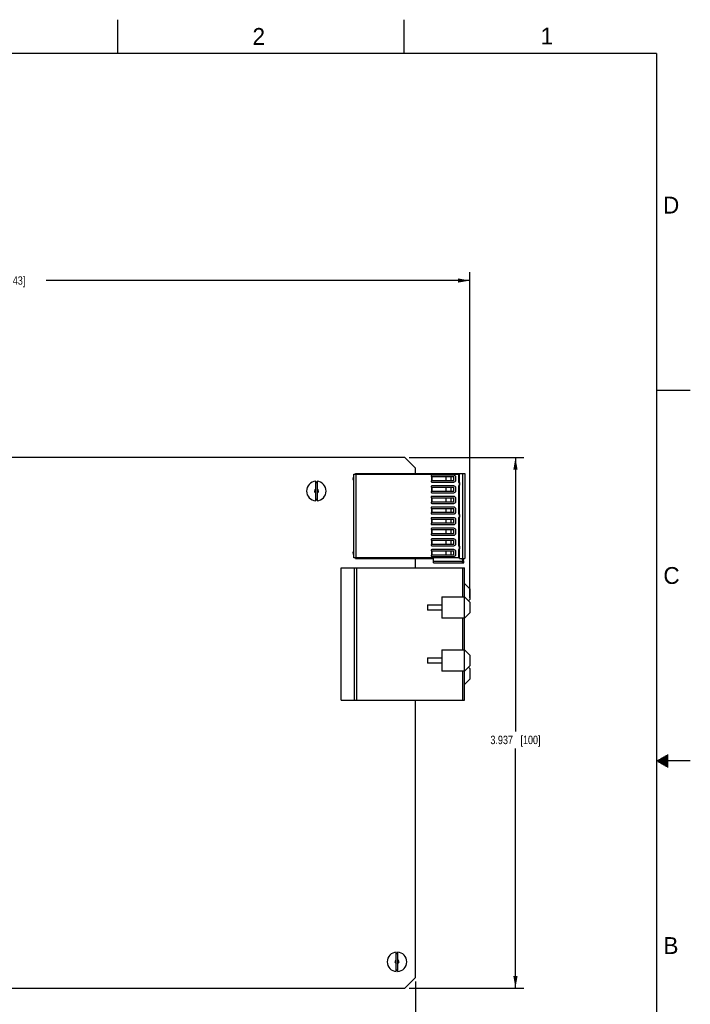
# Model space of a CAD drawing. Header units: inches. Extents: x 0 to 34, y 0 to 22.
# Tile 53 of 53: x 24 to 34, y 7.4 to 22. Entities that reach past the tile are written whole.
import ezdxf

# ---------------------------------------------------------------- set-up
doc = ezdxf.new("R2010")
doc.units = ezdxf.units.IN
doc.header["$LTSCALE"] = 1.87
doc.header["$MEASUREMENT"] = 0
doc.layers.get('0').update_dxf_attribs({"linetype": 'CONTINUOUS'})
doc.layers.add('DIMENSIONS', color=7, linetype='CONTINUOUS')
doc.styles.get("Standard").update_dxf_attribs({"font": 'txt', "width": 0.8})
doc.styles.add('TEXTSTYLE_2', font='txt')
doc.dimstyles.new('DIMSTYLE_2', dxfattribs={"dimtxt": 0.125, "dimasz": 0.18, "dimexe": 0.18, "dimexo": 0.0625, "dimgap": 0.09, "dimtad": 0, "dimtih": 1, "dimtoh": 1, "dimdec": 3, "dimlfac": 0.5, "dimzin": 4, "dimdsep": 46, "dimtxsty": 'STANDARD', "dimblk": '_FILLED', "dimblk1": '_FILLED', "dimblk2": '_FILLED', "dimcen": 0.09, "dimadec": 0, "dimazin": 0, "dimtp": 0.01, "dimtm": 0.01, "dimtfac": 1, "dimtdec": 3, "dimtofl": 0, "dimtmove": 0, "dimatfit": 3, "dimldrblk": '_FILLED', "dimfxl": 1, "dimtolj": 1, "dimtzin": 4, "dimarcsym": 0})

# ---------------------------------------------------------------- blocks, each defined once
blk = doc.blocks.new('_FILLED')
at = {"color": 0, "linetype": 'BYBLOCK'}
blk.add_solid([(0, 0), (-1, 0.174), (-1, -0.174)], dxfattribs=at)
blk = doc.blocks.new('*D26')
at = {"layer": 'DIMENSIONS', "color": 2, "linetype": 'CONTINUOUS'}
for p, q in [((29.923, 7.724), (29.923, 5.624)), ((17.123, 6.438), (17.123, 5.624)), ((17.123, 5.749), (22.748, 5.749)), ((29.923, 5.749), (24.298, 5.749))]:
    blk.add_line(p, q, dxfattribs=at)
at = {"layer": 'DIMENSIONS', "color": 2, "linetype": 'CONTINUOUS', "xscale": 0.18, "yscale": 0.18, "zscale": 0.18, "rotation": 180}
blk.add_blockref('_FILLED', (17.123, 5.749), dxfattribs=at)
at = {"layer": 'DIMENSIONS', "color": 2, "linetype": 'CONTINUOUS', "xscale": 0.18, "yscale": 0.18, "zscale": 0.18}
blk.add_blockref('_FILLED', (29.923, 5.749), dxfattribs=at)
at = {"layer": 'DIMENSIONS', "color": 2, "linetype": 'CONTINUOUS', "insert": (23.523, 5.812), "char_height": 0.125, "width": 1.425, "attachment_point": 2, "line_spacing_factor": 0.9}
blk.add_mtext('6.400{\\Ftxt.shx;\\W1.000000;\\H0.125000; }[162.56]', dxfattribs=at)
blk = doc.blocks.new('*D27')
at = {"layer": 'DIMENSIONS', "color": 2, "linetype": 'CONTINUOUS'}
for p, q in [((29.827, 15.502), (31.53, 15.502)), ((31.405, 15.502), (31.405, 11.436)), ((31.405, 7.628), (31.405, 11.186)), ((29.827, 7.628), (31.53, 7.628))]:
    blk.add_line(p, q, dxfattribs=at)
at = {"layer": 'DIMENSIONS', "color": 2, "linetype": 'CONTINUOUS', "xscale": 0.18, "yscale": 0.18, "zscale": 0.18}
for p, rotation in [((31.405, 15.502), 90), ((31.405, 7.628), 270)]:
    blk.add_blockref('_FILLED', p, dxfattribs=dict(at, rotation=rotation))
at = {"layer": 'DIMENSIONS', "color": 2, "linetype": 'CONTINUOUS', "insert": (31.405, 11.374), "char_height": 0.125, "width": 1.125, "attachment_point": 2, "line_spacing_factor": 0.9}
blk.add_mtext('3.937{\\Ftxt.shx;\\W1.000000;\\H0.125000; }[100]', dxfattribs=at)
blk = doc.blocks.new('*D32')
at = {"layer": 'DIMENSIONS', "color": 2, "linetype": 'CONTINUOUS'}
for p, q in [((16.602, 15.072), (16.602, 18.254)), ((16.602, 18.129), (22.891, 18.129)), ((30.73, 18.129), (24.441, 18.129)), ((30.73, 13.418), (30.73, 18.254))]:
    blk.add_line(p, q, dxfattribs=at)
at = {"layer": 'DIMENSIONS', "color": 2, "linetype": 'CONTINUOUS', "xscale": 0.18, "yscale": 0.18, "zscale": 0.18, "rotation": 180}
blk.add_blockref('_FILLED', (16.602, 18.129), dxfattribs=at)
at = {"layer": 'DIMENSIONS', "color": 2, "linetype": 'CONTINUOUS', "xscale": 0.18, "yscale": 0.18, "zscale": 0.18}
blk.add_blockref('_FILLED', (30.73, 18.129), dxfattribs=at)
at = {"layer": 'DIMENSIONS', "color": 2, "linetype": 'CONTINUOUS', "insert": (23.666, 18.192), "char_height": 0.125, "width": 1.425, "attachment_point": 2, "line_spacing_factor": 0.9}
blk.add_mtext('7.064{\\Ftxt.shx;\\W1.000000;\\H0.125000; }[179.43]', dxfattribs=at)

msp = doc.modelspace()

# ---------------------------------------------------------------- linework, layer by layer
at = {"color": 2, "linetype": 'CONTINUOUS'}
for p, q in [((25.5, 22), (25.5, 21.5)), ((29.75, 22), (29.75, 21.5)), ((33.5, 16.5), (34, 16.5)), ((34, 11), (33.5, 11)), ((33.5173, 11.01), (33.6697, 11.01)), ((33.5173, 10.99), (33.6697, 10.99)), ((33.5347, 11.02), (33.6697, 11.02)), ((33.5347, 10.98), (33.6697, 10.98)), ((33.552, 11.03), (33.6697, 11.03)), ((33.552, 10.97), (33.6697, 10.97)), ((33.5693, 11.04), (33.6697, 11.04)), ((33.5693, 10.96), (33.6697, 10.96)), ((33.5866, 11.05), (33.6697, 11.05)), ((33.6039, 11.06), (33.6697, 11.06)), ((33.6213, 11.07), (33.6697, 11.07)), ((33.6386, 11.08), (33.6697, 11.08)), ((33.6559, 11.09), (33.6697, 11.09)), ((33.5866, 10.95), (33.6697, 10.95)), ((33.6039, 10.94), (33.6697, 10.94)), ((33.6213, 10.93), (33.6697, 10.93)), ((33.6386, 10.92), (33.6697, 10.92)), ((33.6559, 10.91), (33.6697, 10.91))]:
    msp.add_line(p, q, dxfattribs=at)
at = {"color": 7, "linetype": 'CONTINUOUS'}
for p, q in [((29.7648, 15.5025), (18.0427, 15.5025)), ((29.7648, 15.5025), (29.9228, 15.3445)), ((29.9228, 15.2644), (29.9228, 15.3445)), ((29.0088, 15.2577), (30.5607, 15.2577)), ((29.0088, 14.0113), (29.0088, 15.2577)), ((29.0292, 15.2644), (30.6552, 15.2644)), ((29.0292, 15.2577), (29.0292, 15.2644)), ((29.0418, 14.0113), (29.0418, 15.2577)), ((30.153, 15.2298), (30.153, 15.22)), ((30.153, 15.22), (30.4899, 15.22)), ((30.4899, 15.2396), (30.1629, 15.2396)), ((30.1636, 15.22), (30.1636, 15.157)), ((30.1658, 15.157), (30.1658, 15.22)), ((30.3736, 15.22), (30.3736, 15.157)), ((30.378, 15.157), (30.378, 15.22)), ((30.452, 15.157), (30.452, 15.22)), ((30.4899, 15.157), (30.4899, 15.22)), ((30.5214, 15.1688), (30.5214, 15.2081)), ((30.5607, 15.2577), (30.5607, 15.1412)), ((30.5765, 14.0046), (30.5765, 15.2644)), ((30.6237, 14.0046), (30.6237, 15.2644)), ((30.6552, 15.2644), (30.6552, 14.0046)), ((28.4408, 14.8598), (28.4408, 15.1491)), ((28.4608, 15.1491), (28.4608, 14.8598)), ((30.4899, 15.157), (30.153, 15.157)), ((30.153, 15.157), (30.153, 15.1471)), ((30.153, 15.0723), (30.153, 15.0625)), ((30.153, 15.0625), (30.4899, 15.0625)), ((30.1629, 15.1373), (30.4899, 15.1373)), ((30.4899, 15.0822), (30.1629, 15.0822)), ((30.1636, 15.0625), (30.1636, 14.9995)), ((30.1658, 14.9995), (30.1658, 15.0625)), ((30.3736, 15.0625), (30.3736, 14.9995)), ((30.378, 14.9995), (30.378, 15.0625)), ((30.452, 14.9995), (30.452, 15.0625)), ((30.4899, 14.9995), (30.4899, 15.0625)), ((30.5214, 15.0113), (30.5214, 15.0507)), ((30.5607, 15.0782), (30.5607, 14.6688)), ((30.5725, 15.1294), (30.5765, 15.1294)), ((30.5765, 15.09), (30.5725, 15.09)), ((30.5763, 15.1294), (30.5763, 15.09)), ((30.4899, 14.9995), (30.153, 14.9995)), ((30.153, 14.9995), (30.153, 14.9896)), ((30.153, 14.9148), (30.153, 14.905)), ((30.153, 14.905), (30.4899, 14.905)), ((30.1629, 14.9798), (30.4899, 14.9798)), ((30.4899, 14.9247), (30.1629, 14.9247)), ((30.1636, 14.905), (30.1636, 14.842)), ((30.1658, 14.842), (30.1658, 14.905)), ((30.3736, 14.905), (30.3736, 14.842)), ((30.378, 14.842), (30.378, 14.905)), ((30.452, 14.842), (30.452, 14.905)), ((30.4899, 14.842), (30.4899, 14.905)), ((30.4899, 14.842), (30.153, 14.842)), ((30.153, 14.842), (30.153, 14.8322)), ((30.1629, 14.8223), (30.4899, 14.8223)), ((30.4899, 14.7672), (30.1629, 14.7672)), ((30.5214, 14.8538), (30.5214, 14.8932)), ((30.153, 14.7574), (30.153, 14.7475)), ((30.153, 14.7475), (30.4899, 14.7475)), ((30.4899, 14.6845), (30.153, 14.6845)), ((30.153, 14.6845), (30.153, 14.6747)), ((30.1629, 14.6648), (30.4899, 14.6648)), ((30.1636, 14.7475), (30.1636, 14.6845)), ((30.1658, 14.6845), (30.1658, 14.7475)), ((30.3736, 14.7475), (30.3736, 14.6845)), ((30.378, 14.6845), (30.378, 14.7475)), ((30.452, 14.6845), (30.452, 14.7475)), ((30.4899, 14.6845), (30.4899, 14.7475)), ((30.5214, 14.6963), (30.5214, 14.7357)), ((30.5725, 14.657), (30.5765, 14.657)), ((30.5765, 14.6176), (30.5725, 14.6176)), ((30.5763, 14.657), (30.5763, 14.6176)), ((30.153, 14.5999), (30.153, 14.59)), ((30.153, 14.59), (30.4899, 14.59)), ((30.4899, 14.527), (30.153, 14.527)), ((30.153, 14.527), (30.153, 14.5172)), ((30.4899, 14.6097), (30.1629, 14.6097)), ((30.1629, 14.5074), (30.4899, 14.5074)), ((30.1636, 14.59), (30.1636, 14.527)), ((30.1658, 14.527), (30.1658, 14.59)), ((30.3736, 14.59), (30.3736, 14.527)), ((30.378, 14.527), (30.378, 14.59)), ((30.452, 14.527), (30.452, 14.59)), ((30.4899, 14.527), (30.4899, 14.59)), ((30.5214, 14.5388), (30.5214, 14.5782)), ((30.5607, 14.6058), (30.5607, 14.1963)), ((30.153, 14.4424), (30.153, 14.4326)), ((30.153, 14.4326), (30.4899, 14.4326)), ((30.4899, 14.3696), (30.153, 14.3696)), ((30.153, 14.3696), (30.153, 14.3597)), ((30.4899, 14.4522), (30.1629, 14.4522)), ((30.1629, 14.3499), (30.4899, 14.3499)), ((30.1636, 14.4326), (30.1636, 14.3696)), ((30.1658, 14.3696), (30.1658, 14.4326)), ((30.3736, 14.4326), (30.3736, 14.3696)), ((30.378, 14.3696), (30.378, 14.4326)), ((30.452, 14.3696), (30.452, 14.4326)), ((30.4899, 14.3696), (30.4899, 14.4326)), ((30.5214, 14.3814), (30.5214, 14.4207)), ((30.153, 14.2849), (30.153, 14.2751)), ((30.153, 14.2751), (30.4899, 14.2751)), ((30.4899, 14.2121), (30.153, 14.2121)), ((30.153, 14.2121), (30.153, 14.2022)), ((30.4899, 14.2948), (30.1629, 14.2948)), ((30.1629, 14.1924), (30.4899, 14.1924)), ((30.1636, 14.2751), (30.1636, 14.2121)), ((30.1658, 14.2121), (30.1658, 14.2751)), ((30.3736, 14.2751), (30.3736, 14.2121)), ((30.378, 14.2121), (30.378, 14.2751)), ((30.452, 14.2121), (30.452, 14.2751)), ((30.4899, 14.2121), (30.4899, 14.2751)), ((30.5214, 14.2239), (30.5214, 14.2633)), ((30.5725, 14.1845), (30.5765, 14.1845)), ((30.5763, 14.1845), (30.5763, 14.1451)), ((30.153, 14.1274), (30.153, 14.1176)), ((30.153, 14.1176), (30.4899, 14.1176)), ((30.4899, 14.0546), (30.153, 14.0546)), ((30.153, 14.0546), (30.153, 14.0448)), ((30.4899, 14.1373), (30.1629, 14.1373)), ((30.1629, 14.0349), (30.4899, 14.0349)), ((30.1636, 14.1176), (30.1636, 14.0546)), ((30.1658, 14.0546), (30.1658, 14.1176)), ((30.3736, 14.1176), (30.3736, 14.0546)), ((30.378, 14.0546), (30.378, 14.1176)), ((30.452, 14.0546), (30.452, 14.1176)), ((30.4899, 14.0546), (30.4899, 14.1176)), ((30.5214, 14.0664), (30.5214, 14.1058)), ((30.5607, 14.1333), (30.5607, 14.0113)), ((30.5765, 14.1451), (30.5725, 14.1451)), ((30.5607, 14.0113), (29.0088, 14.0113)), ((29.0292, 14.0046), (29.0292, 14.0113)), ((29.0292, 14.0046), (30.1907, 14.0046)), ((29.9228, 13.8671), (29.9228, 14.0046)), ((30.1907, 13.9416), (30.1907, 14.0046)), ((30.6199, 13.9574), (30.1907, 13.9574)), ((30.1907, 13.9416), (30.6371, 13.9416)), ((30.5765, 14.0046), (30.6552, 14.0046)), ((30.6158, 14.0046), (30.6199, 13.9574)), ((30.6371, 13.9416), (30.6316, 14.0046)), ((28.8166, 13.8671), (30.6512, 13.8671)), ((28.8166, 11.9026), (28.8166, 13.8671)), ((29.0134, 13.8671), (29.0134, 11.9025)), ((29.0528, 11.9025), (29.0528, 13.8671)), ((30.6197, 13.8671), (30.6197, 13.4344)), ((30.6512, 11.9026), (30.6512, 13.8671)), ((30.73, 13.5525), (30.6512, 13.6313)), ((30.73, 13.5525), (30.73, 13.395)), ((30.1001, 13.3163), (30.3127, 13.3163)), ((30.1001, 13.3163), (30.1001, 13.2376)), ((30.3127, 13.4344), (30.6512, 13.4344)), ((30.3127, 13.4344), (30.3127, 13.1194)), ((30.73, 13.3557), (30.6512, 13.4344)), ((30.7103, 13.3753), (30.73, 13.395)), ((30.73, 13.3557), (30.73, 13.1982)), ((30.3127, 13.2376), (30.1001, 13.2376)), ((30.6512, 13.1194), (30.73, 13.1982)), ((30.6512, 13.1194), (30.3127, 13.1194)), ((30.6197, 13.1194), (30.6197, 12.647)), ((30.3127, 12.647), (30.6512, 12.647)), ((30.3127, 12.647), (30.3127, 12.332)), ((30.73, 12.5683), (30.6512, 12.647)), ((30.73, 12.5683), (30.73, 12.4108)), ((30.1001, 12.5289), (30.3127, 12.5289)), ((30.1001, 12.5289), (30.1001, 12.4502)), ((30.3127, 12.4502), (30.1001, 12.4502)), ((30.6512, 12.332), (30.3127, 12.332)), ((30.6197, 12.332), (30.6197, 11.9025)), ((30.6512, 12.332), (30.73, 12.4108)), ((30.73, 12.3714), (30.7103, 12.3911)), ((30.73, 12.3714), (30.73, 12.2139)), ((30.6512, 12.1352), (30.73, 12.2139)), ((28.8166, 11.9025), (30.6512, 11.9025)), ((29.9228, 7.7865), (29.9228, 11.9025)), ((29.6368, 7.8738), (29.6368, 8.1631)), ((29.6568, 8.1631), (29.6568, 7.8738)), ((29.9228, 7.7865), (29.7648, 7.6285)), ((18.0531, 7.6285), (29.7648, 7.6285))]:
    msp.add_line(p, q, dxfattribs=at)
at = {"color": 7, "linetype": 'CONTINUOUS', "const_width": 0.02}
for points in [[(33.5, 21.5), (0.5, 21.5)], [(33.5, 0.5), (33.5, 21.5)]]:
    msp.add_lwpolyline(points, dxfattribs=at)
at = {"color": 7, "linetype": 'CONTINUOUS'}
for centre, radius, start, end in [((29.0198, 15.1885), 0.028, 113.16536, 246.83473), ((30.1629, 15.2298), 0.00984, 90.00519, 179.99989), ((30.4899, 15.2081), 0.0315, 359.99946, 89.99839), ((28.4508, 15.0045), 0.145, 93.95457, 266.04543), ((28.4508, 15.0045), 0.125, 85.41044, 94.58956), ((28.4508, 15.0045), 0.12, 85.21981, 94.78019), ((28.4508, 15.0045), 0.145, 273.95457, 86.04543), ((30.1629, 15.1471), 0.00984, 179.99989, 269.99216), ((30.1629, 15.0723), 0.00984, 90.00519, 179.99989), ((30.4899, 15.1688), 0.0315, 269.99675, 359.99975), ((30.4899, 15.0507), 0.0315, 359.99946, 89.99839), ((30.5725, 15.1412), 0.0118, 179.99891, 270.00015), ((30.5725, 15.0782), 0.0118, 90.00363, 179.98286), ((28.4508, 15.0045), 0.03, 109.47122, 250.52878), ((28.4508, 15.0045), 0.03, 289.47122, 70.52878), ((30.1629, 14.9896), 0.00984, 179.99989, 269.99216), ((30.1629, 14.9148), 0.00984, 90.00519, 179.99989), ((30.4899, 15.0113), 0.0315, 269.99675, 359.99975), ((30.4899, 14.8932), 0.0315, 359.99946, 89.99839), ((28.4508, 15.0045), 0.12, 265.21981, 274.78019), ((28.4508, 15.0045), 0.125, 265.41044, 274.58956), ((30.1629, 14.8322), 0.00984, 179.99989, 269.99216), ((30.1629, 14.7574), 0.00984, 90.00519, 179.99989), ((30.4899, 14.8538), 0.0315, 269.99675, 359.99975), ((30.4899, 14.7357), 0.0315, 359.99946, 89.99839), ((30.1629, 14.6747), 0.00984, 179.99989, 269.99216), ((30.4899, 14.6963), 0.0315, 269.99675, 359.99975), ((30.5725, 14.6688), 0.0118, 179.97922, 270.00015), ((30.5725, 14.6058), 0.0118, 90.00363, 179.99824), ((30.1629, 14.5999), 0.00984, 90.00519, 179.99989), ((30.1629, 14.5172), 0.00984, 179.99989, 269.99216), ((30.4899, 14.5782), 0.0315, 359.99946, 89.99839), ((30.4899, 14.5388), 0.0315, 269.99675, 359.99975), ((30.1629, 14.4424), 0.00984, 90.00519, 179.99989), ((30.1629, 14.3597), 0.00984, 179.99989, 269.99216), ((30.4899, 14.4207), 0.0315, 359.99946, 89.99839), ((30.4899, 14.3814), 0.0315, 269.99675, 359.99975), ((30.1629, 14.2849), 0.00984, 90.00519, 179.99989), ((30.1629, 14.2022), 0.00984, 179.99989, 269.99216), ((30.4899, 14.2633), 0.0315, 359.99946, 89.99839), ((30.4899, 14.2239), 0.0315, 269.99675, 359.99975), ((30.5725, 14.1963), 0.0118, 179.9946, 270.00015), ((29.0198, 14.0855), 0.028, 113.16358, 246.8365), ((30.1629, 14.1274), 0.00984, 90.00519, 179.99989), ((30.1629, 14.0448), 0.00984, 179.99989, 269.99216), ((30.4899, 14.1058), 0.0315, 359.99946, 89.99839), ((30.4899, 14.0664), 0.0315, 269.99675, 359.99975), ((30.5725, 14.1333), 0.0118, 90.00363, 179.99933), ((29.6468, 8.0185), 0.145, 93.95457, 266.04543), ((29.6468, 8.0185), 0.03, 109.47122, 250.52878), ((29.6468, 8.0185), 0.125, 85.41044, 94.58956), ((29.6468, 8.0185), 0.12, 85.21981, 94.78019), ((29.6468, 8.0185), 0.145, 273.95457, 86.04543), ((29.6468, 8.0185), 0.03, 289.47122, 70.52878), ((29.6468, 8.0185), 0.12, 265.21981, 274.78019), ((29.6468, 8.0185), 0.125, 265.41044, 274.58956)]:
    msp.add_arc(centre, radius, start, end, dxfattribs=at)
msp.add_open_spline([(30.6371, 13.9416), (30.6367, 13.9416), (30.6358, 13.9416), (30.6344, 13.9418), (30.633, 13.9421), (30.6312, 13.9427), (30.629, 13.9437), (30.6269, 13.945), (30.6253, 13.9464), (30.6242, 13.9476), (30.6231, 13.9489), (30.6222, 13.9503), (30.6213, 13.9519), (30.6207, 13.9536), (30.6202, 13.9555), (30.62, 13.9567), (30.6199, 13.9574)], degree=3, knots=[0, 0, 0, 0, 0.053472, 0.107335, 0.1617654, 0.2169486, 0.3302078, 0.4487227, 0.5105089, 0.5742141, 0.6400195, 0.7080563, 0.7783551, 0.8507693, 0.9248917, 1, 1, 1, 1], dxfattribs=at)

# ---------------------------------------------------------------- texts
at = {"color": 2, "linetype": 'CONTINUOUS', "char_height": 0.25, "width": 0.25, "attachment_point": 1, "line_spacing_factor": 0.9, "style": 'TEXTSTYLE_2'}
for s, insert in [('2', (27.5025, 21.8762)), ('1', (31.7781, 21.8826)), ('D', (33.5947, 19.3736)), ('C', (33.6004, 13.8767)), ('B', (33.6006, 8.3845))]:
    msp.add_mtext(s, dxfattribs=dict(at, insert=insert))

# ---------------------------------------------------------------- dimensions: what is measured, and where the dimension line sits
at = {"layer": 'DIMENSIONS', "color": 2, "linetype": 'CONTINUOUS'}
dim = msp.add_linear_dim(base=(30.73, 18.1295), p1=(16.6016, 15.0718), p2=(30.73, 13.4182), dimstyle='DIMSTYLE_2', dxfattribs=at)
dim.commit()
dim.dimension.update_dxf_attribs({"geometry": '*D32', "text_midpoint": (23.5158, 18.1295), "dimtype": 160})
for base, p1, p2, angle, picture, middle in [((31.4052, 15.5025), (29.8273, 7.6285), (29.8273, 15.5025), 90, '*D27', (31.2552, 11.3112)), ((17.1228, 5.7495), (29.9228, 7.724), (17.1228, 6.438), 180, '*D26', (23.3728, 5.7495))]:
    dim = msp.add_linear_dim(base=base, p1=p1, p2=p2, angle=angle, dimstyle='DIMSTYLE_2', dxfattribs=at)
    dim.commit()
    dim.dimension.update_dxf_attribs({"geometry": picture, "text_midpoint": middle, "dimtype": 160})

doc.saveas('drawing.dxf')
